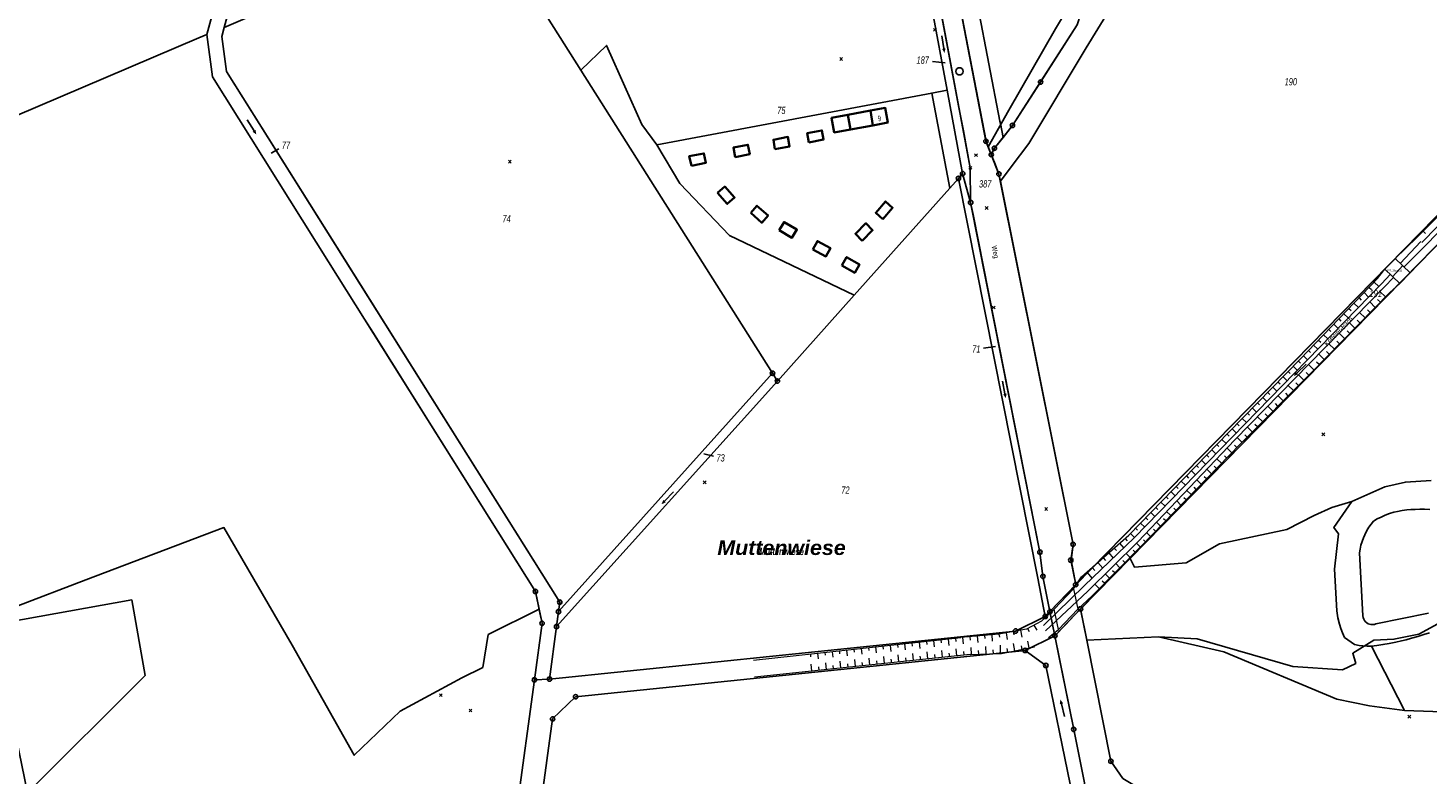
# Model space of a CAD drawing. Header units: metres. Extents: x 339653 to 341672, y 5744753 to 5747397.
# Tile 127 of 256: x 339908 to 340387, y 5745968 to 5746224. Entities that reach past the tile are written whole.
import ezdxf

# ---------------------------------------------------------------- set-up
doc = ezdxf.new("R2010")
doc.units = ezdxf.units.M
doc.header["$LTSCALE"] = 0.03
doc.header["$PDMODE"] = 3
doc.header["$PDSIZE"] = 0.5
doc.linetypes.add('ACAD_ISO03W100', pattern=[30, 12, -18])
for name, color, linetype in [('B-Flurstück', 83, 'Continuous'), ('SONSTIGE_BAUWERKE_ODER_SONSTIGE', 7, 'Continuous'), ('UMRINGE_FLURSTUECKSABGRENZUNGEN', 7, 'Continuous')]:
    doc.layers.add(name, color=color, linetype=linetype)
for name, color, linetype, lineweight in [('B-Gebäude', 15, 'Continuous', 35), ('B-Topografische_Linien', 83, 'ACAD_ISO03W100', 18), ('Flurstücke_Grenzpunkte', 7, 'Continuous', 25), ('Gewässer', 7, 'Continuous', 25), ('Lagebezeichnungen', 7, 'Continuous', 25), ('Netzpunkte', 7, 'Continuous', 25), ('Siedlung', 7, 'Continuous', 25), ('Vegetation', 7, 'Continuous', 25), ('Verkehr', 7, 'Continuous', 25), ('Verkehr - Bauwerke _ Anlagen u. Einrichtungen', 7, 'Continuous', 25)]:
    doc.layers.add(name, color=color, linetype=linetype, lineweight=lineweight)
doc.styles.add('ARIAL', font='arial.ttf', dxfattribs={"width": 0.7, "height": 0.3})
doc.styles.add('Flurstücksnummer - K 10 700', font='ariali.ttf', dxfattribs={"width": 0.7})
doc.styles.add('Gewässermerkmal_ Name - F K 10', font='arialbi.ttf', dxfattribs={"width": 0.7})
doc.styles.add('Hausnummern NRW', font='arial.ttf', dxfattribs={"width": 0.595})
doc.styles.add('Lagebezeichnung Gewanne - F K 20 gesperrt', font='arialbi.ttf', dxfattribs={"width": 1.05})
doc.styles.add('Sonstiger Text_ Bezeichnung - N 7 380', font='arial.ttf', dxfattribs={"width": 0.7})

# ---------------------------------------------------------------- blocks, each defined once
blk = doc.blocks.new('Bach', base_point=(-0.007389, 0))
blk.add_hatch(color=256).paths.add_polyline_path([(-0.5, 0), (-0.253694, 0.098522), (-0.253694, -0.098522)], flags=0)
blk.add_line((-0.253694, 0), (0.485223, 0))
blk = doc.blocks.new('S1600.8202')
at = {"lineweight": -2}
blk.add_circle((-0.000001, 0.000001), 0.5, dxfattribs=at)
blk = doc.blocks.new('Grenzpunkt mit Abmarkung (Marke)')
at = {"lineweight": -2}
blk.add_circle((0, 0), 0.499, dxfattribs=at)
blk = doc.blocks.new('Grenzpunkt. Abmarkung nach Quellenlage nicht zu spezifizieren')
at = {"lineweight": -2}
blk.add_hatch(color=256, dxfattribs=at).paths.add_polyline_path([(0, 0.165, -1), (0, -0.165, -1)], flags=0)
blk.add_point((0, 0), dxfattribs=at)

msp = doc.modelspace()

# ---------------------------------------------------------------- linework, layer by layer
at = {"layer": 'B-Flurstück', "color": 83}
for points in [[(339878.885, 5746183.762, 0), (339966.06, 5746220.946, 0), (339968.787, 5746222.028, 0), (339992.672, 5746309.659, 0), (339999.983, 5746336.484, 0), (340001.624, 5746342.508, 0), (340008.852, 5746369.03, 0), (340030.481, 5746448.389, 0), (339993.134, 5746455.514, 0), (339979.438, 5746402.475, 0), (339962.86, 5746406.674, 0), (339975.814, 5746458.731, 0), (339973.841, 5746459.098, 0), (339968.462, 5746460.097, 0), (339951.542, 5746463.24, 0), (339936.471, 5746466.053, 0), (339855.298, 5746481.203, 0)], [(340219.407, 5746271.206, 0), (340235.929, 5746185.441, 0), (340236.354, 5746184.365, 0), (340237.733, 5746180.877, 0), (340238.833, 5746183.052, 0), (340241.761, 5746186.747, 0), (340240.829, 5746191.593, 0), (340240.675, 5746192.397, 0), (340225.556, 5746271.041, 0), (340226.858, 5746276.262, 0), (340253.078, 5746381.435, 0), (340251.171, 5746381.922, 0), (340246.336, 5746379.194, 0), (340219.407, 5746271.206, 0)], [(340389.93, 5746346.484, 0), (340360.875, 5746353.904, 0), (340357.004, 5746338.435, 0), (340351.395, 5746336.096, 0), (340333.319, 5746326.435, 0), (340329.995, 5746324.001, 0), (340321.721, 5746315.445, 0), (340317.386, 5746308.605, 0), (340304.435, 5746288.167, 0), (340294.517, 5746271.042, 0), (340291.627, 5746264.792, 0), (340286.028, 5746255.131, 0), (340282.422, 5746250.988, 0), (340276.493, 5746244.898, 0), (340272.879, 5746239.601, 0), (340269.717, 5746233.187, 0), (340267.222, 5746225.393, 0), (340254.646, 5746205.783, 0), (340245.01, 5746190.847, 0), (340241.761, 5746186.747, 0), (340238.833, 5746183.052, 0), (340237.733, 5746180.877, 0)], [(339992.672, 5746309.659, 0), (339968.787, 5746222.028, 0), (339970.786, 5746207.559, 0)], [(340230.521, 5746176.339, 0), (340230.654, 5746164.465, 0), (340231.48, 5746160.299, 0), (340254.409, 5746044.624, 0), (340255.443, 5746036.319, 0), (340256.923, 5746028.887, 0), (340257.847, 5746024.247, 0), (340261.609, 5746028.191, 0), (340264.507, 5746031.182, 0), (340266.701, 5746033.446, 0), (340265.073, 5746041.864, 0), (340265.813, 5746047.273, 0), (340240.36, 5746174.227, 0), (340239.046, 5746177.554, 0), (340237.733, 5746180.877, 0), (340236.354, 5746184.365, 0), (340235.929, 5746185.441, 0), (340219.407, 5746271.206, 0)], [(340225.556, 5746271.041, 0), (340240.675, 5746192.397, 0), (340240.829, 5746191.593, 0), (340241.761, 5746186.747, 0), (340245.01, 5746190.847, 0), (340254.646, 5746205.783, 0), (340267.222, 5746225.393, 0)], [(340214.055, 5746264.243, 0), (340226.541, 5746197.584, 0), (340228.146, 5746189.018, 0), (340230.521, 5746176.339, 0)], [(339970.786, 5746207.559, 0), (340010.539, 5746144.172, 0), (340022.858, 5746124.531, 0), (340025.723, 5746119.963, 0), (340045.825, 5746087.913, 0), (340081.432, 5746031.142, 0), (340082.976, 5746023.774, 0), (340083.719, 5746020.235, 0), (340081.105, 5746000.842, 0), (340086.29, 5746001.117, 0), (340088.689, 5746019.111, 0), (340088.689, 5746019.111, 0), (340089.368, 5746024.217, 0), (340089.803, 5746027.484, 0), (340086.7, 5746032.424, 0), (340030.019, 5746122.657, 0), (340027.149, 5746127.226, 0), (340015.946, 5746145.06, 0), (339975.534, 5746209.395, 0), (339973.98, 5746221.385, 0), (339974.697, 5746224.399, 0)], [(340237.733, 5746180.877, 0), (340239.046, 5746177.554, 0), (340240.36, 5746174.227, 0), (340265.813, 5746047.273, 0), (340265.073, 5746041.864, 0), (340266.701, 5746033.446, 0), (340448.881, 5746219.421, 0)]]:
    msp.add_polyline3d(points, dxfattribs=at)
at = {"layer": 'B-Gebäude'}
for points in [[(340189.422, 5746189.47), (340188.6, 5746194.548), (340196.297, 5746195.944), (340201.399, 5746196.868), (340202.312, 5746191.835), (340197.173, 5746190.892)], [(340188.6, 5746194.548), (340189.422, 5746189.47), (340183.92, 5746188.461), (340182.967, 5746193.527)], [(340188.6, 5746194.548), (340196.297, 5746195.944), (340197.173, 5746190.892), (340189.422, 5746189.47)], [(340175.223, 5746185.026), (340174.626, 5746188.221), (340179.637, 5746189.2), (340180.222, 5746186.009)], [(340149.96, 5746180.053), (340149.315, 5746183.279), (340154.307, 5746184.254), (340154.95, 5746181.035)], [(340163.558, 5746182.73), (340163.025, 5746185.956), (340167.996, 5746186.927), (340168.557, 5746183.713)], [(340134.902, 5746177.089), (340134.174, 5746180.322), (340139.185, 5746181.301), (340139.882, 5746178.069)], [(340143.845, 5746167.768), (340146.329, 5746169.941), (340149.718, 5746166.147), (340147.23, 5746163.954)], [(340155.25, 5746160.885), (340157.391, 5746163.358), (340161.211, 5746159.997), (340159.044, 5746157.52)], [(340200.544, 5746158.789), (340198.119, 5746160.978), (340201.465, 5746164.823), (340203.884, 5746162.638)], [(340165.033, 5746154.953), (340166.697, 5746157.77), (340171.071, 5746155.176), (340169.395, 5746152.36)], [(340193.413, 5746151.368), (340191.158, 5746153.75), (340194.748, 5746157.343), (340197.055, 5746154.941)], [(340176.553, 5746148.374), (340178.121, 5746151.231), (340182.587, 5746148.836), (340181.064, 5746145.964)], [(340186.496, 5746142.89), (340188.11, 5746145.738), (340192.519, 5746143.259), (340190.935, 5746140.406)]]:
    msp.add_lwpolyline(points, close=True, dxfattribs=at)
msp.add_lwpolyline([(340189.422, 5746189.47), (340197.173, 5746190.892)], dxfattribs=at)
at = {"layer": 'B-Topografische_Linien', "color": 83, "linetype": 'Continuous', "lineweight": 0}
for p, q in [((340383.656, 5746152.489), (340441.114, 5746210.462)), ((340385.776, 5746154.629), (340386.614, 5746153.799)), ((340383.656, 5746152.489), (340376.227, 5746145.299)), ((340385.007, 5746151.116), (340377.927, 5746143.52)), ((340386.416, 5746149.59), (340379.202, 5746142.293)), ((340381.302, 5746140.365), (340388.907, 5746148.223)), ((340370.136, 5746138.377), (340372.617, 5746141.671)), ((340374.469, 5746139.81), (340371.584, 5746136.715)), ((340375.273, 5746139.024), (340378.783, 5746142.917)), ((340367.245, 5746135.367), (340368.028, 5746134.616)), ((340368.978, 5746137.171), (340370.554, 5746135.657)), ((340375.651, 5746138.702), (340372.571, 5746135.586)), ((340374.322, 5746133.575), (340377.745, 5746136.741)), ((340362.048, 5746129.956), (340363.578, 5746128.487)), ((340363.781, 5746131.76), (340364.551, 5746131.02)), ((340365.513, 5746133.563), (340367.065, 5746132.073)), ((340369.36, 5746128.518), (340367.472, 5746130.369)), ((340371.112, 5746130.302), (340370.166, 5746131.23)), ((340372.863, 5746132.087), (340370.969, 5746133.947)), ((340358.584, 5746126.349), (340360.09, 5746124.903)), ((340360.316, 5746128.152), (340361.074, 5746127.424)), ((340365.857, 5746124.948), (340363.977, 5746126.793)), ((340367.608, 5746126.733), (340366.667, 5746127.657)), ((340353.387, 5746120.938), (340354.122, 5746120.232)), ((340355.119, 5746122.741), (340356.601, 5746121.319)), ((340356.851, 5746124.545), (340357.598, 5746123.828)), ((340360.602, 5746119.593), (340359.667, 5746120.51)), ((340362.354, 5746121.378), (340360.48, 5746123.216)), ((340364.105, 5746123.163), (340363.167, 5746124.084)), ((340348.193, 5746115.526), (340349.626, 5746114.15)), ((340349.924, 5746117.33), (340350.647, 5746116.636)), ((340351.656, 5746119.134), (340353.114, 5746117.734)), ((340355.348, 5746114.238), (340353.489, 5746116.062)), ((340357.099, 5746116.023), (340356.168, 5746116.937)), ((340358.851, 5746117.808), (340356.985, 5746119.639)), ((340344.728, 5746111.918), (340346.137, 5746110.565)), ((340346.461, 5746113.723), (340347.171, 5746113.041)), ((340351.845, 5746110.669), (340349.993, 5746112.485)), ((340353.596, 5746112.454), (340352.669, 5746113.364)), ((340339.498, 5746106.541), (340340.196, 5746105.86)), ((340341.244, 5746108.33), (340342.638, 5746106.969)), ((340342.991, 5746110.119), (340343.687, 5746109.44)), ((340346.586, 5746105.318), (340345.674, 5746106.225)), ((340348.342, 5746107.099), (340346.497, 5746108.909)), ((340350.093, 5746108.884), (340349.169, 5746109.79)), ((340334.258, 5746101.174), (340335.664, 5746099.8)), ((340336.004, 5746102.963), (340336.706, 5746102.278)), ((340337.751, 5746104.752), (340339.152, 5746103.385)), ((340341.297, 5746099.998), (340339.517, 5746101.766)), ((340343.06, 5746101.771), (340342.162, 5746102.663)), ((340344.823, 5746103.545), (340343.013, 5746105.343)), ((340330.763, 5746097.596), (340332.175, 5746096.216)), ((340332.51, 5746099.385), (340333.214, 5746098.697)), ((340337.771, 5746096.45), (340336.02, 5746098.189)), ((340339.534, 5746098.225), (340338.651, 5746099.101)), ((340325.522, 5746092.229), (340326.233, 5746091.535)), ((340327.27, 5746094.018), (340328.689, 5746092.633)), ((340329.017, 5746095.807), (340329.724, 5746095.116)), ((340332.482, 5746091.128), (340331.63, 5746091.975)), ((340334.245, 5746092.902), (340332.524, 5746094.612)), ((340336.008, 5746094.677), (340335.141, 5746095.538)), ((340320.281, 5746086.861), (340321.712, 5746085.464)), ((340322.028, 5746088.65), (340322.741, 5746087.953)), ((340323.774, 5746090.44), (340325.2, 5746089.047)), ((340327.194, 5746085.806), (340325.531, 5746087.457)), ((340328.956, 5746087.58), (340328.118, 5746088.413)), ((340330.719, 5746089.354), (340329.028, 5746091.034)), ((340319.192, 5746085.747), (340284.906, 5746050.445)), ((340289.224, 5746046.818), (340323.01, 5746081.595)), ((340316.793, 5746083.277), (340318.23, 5746081.882)), ((340318.535, 5746085.071), (340319.254, 5746084.374)), ((340323.668, 5746082.258), (340322.036, 5746083.881)), ((340325.431, 5746084.031), (340324.607, 5746084.85)), ((340311.568, 5746077.894), (340312.284, 5746077.198)), ((340313.309, 5746079.688), (340314.744, 5746078.295)), ((340315.051, 5746081.483), (340315.769, 5746080.786)), ((340318.433, 5746076.884), (340317.63, 5746077.663)), ((340320.175, 5746078.678), (340318.554, 5746080.252)), ((340321.918, 5746080.471), (340321.1, 5746081.266)), ((340306.342, 5746072.514), (340307.773, 5746071.124)), ((340308.084, 5746074.307), (340308.8, 5746073.612)), ((340309.826, 5746076.101), (340311.258, 5746074.709)), ((340313.204, 5746071.505), (340311.647, 5746073.017)), ((340314.947, 5746073.298), (340314.161, 5746074.061)), ((340316.69, 5746075.091), (340315.101, 5746076.634)), ((340302.858, 5746068.928), (340304.289, 5746067.538)), ((340304.6, 5746070.721), (340305.316, 5746070.026)), ((340309.719, 5746067.917), (340308.194, 5746069.399)), ((340311.461, 5746069.711), (340310.691, 5746070.459)), ((340297.633, 5746063.548), (340298.347, 5746062.853)), ((340299.374, 5746065.341), (340300.804, 5746063.952)), ((340301.116, 5746067.134), (340301.831, 5746066.44)), ((340304.493, 5746062.537), (340303.754, 5746063.255)), ((340306.234, 5746064.331), (340304.741, 5746065.781)), ((340307.976, 5746066.124), (340307.222, 5746066.857)), ((340292.407, 5746058.168), (340293.835, 5746056.781)), ((340294.149, 5746059.961), (340294.863, 5746059.268)), ((340295.891, 5746061.754), (340297.319, 5746060.367)), ((340299.267, 5746057.157), (340297.836, 5746058.547)), ((340301.009, 5746058.951), (340300.286, 5746059.653)), ((340302.751, 5746060.744), (340301.288, 5746062.164)), ((340287.181, 5746052.788), (340287.894, 5746052.096)), ((340288.923, 5746054.581), (340290.35, 5746053.196)), ((340290.665, 5746056.374), (340291.379, 5746055.681)), ((340295.783, 5746053.571), (340294.383, 5746054.93)), ((340297.525, 5746055.364), (340296.818, 5746056.051)), ((340283.603, 5746049.299), (340284.276, 5746048.535)), ((340285.439, 5746050.995), (340286.865, 5746049.609)), ((340290.557, 5746048.191), (340289.881, 5746048.848)), ((340292.299, 5746049.984), (340290.931, 5746051.313)), ((340294.041, 5746051.778), (340293.349, 5746052.449)), ((340277.972, 5746044.345), (340279.534, 5746042.569)), ((340279.849, 5746045.996), (340280.594, 5746045.15)), ((340281.726, 5746047.648), (340283.145, 5746046.037)), ((340285.3, 5746042.839), (340283.92, 5746044.2)), ((340287.056, 5746044.62), (340286.378, 5746045.29)), ((340288.813, 5746046.401), (340287.476, 5746047.719)), ((340272.341, 5746039.39), (340273.23, 5746038.379)), ((340274.218, 5746041.041), (340275.924, 5746039.102)), ((340276.095, 5746042.693), (340276.912, 5746041.764)), ((340281.787, 5746039.278), (340280.364, 5746040.681)), ((340283.544, 5746041.059), (340282.844, 5746041.749)), ((340270.464, 5746037.738), (340272.314, 5746035.636)), ((340274.764, 5746032.155), (340273.254, 5746033.644)), ((340276.519, 5746033.936), (340275.776, 5746034.669)), ((340278.276, 5746035.717), (340276.809, 5746037.163)), ((340280.032, 5746037.497), (340279.31, 5746038.21)), ((340255.641, 5746019.496), (340269.586, 5746033.016)), ((340256.271, 5746017.67), (340270.87, 5746031.285)), ((340252.356, 5746019.596), (340253.298, 5746017.844)), ((340156.19, 5746007.549), (340227.247, 5746015.318)), ((340220.44, 5746014.572), (340220.559, 5746013.478)), ((340222.925, 5746014.844), (340223.167, 5746012.636)), ((340225.411, 5746015.117), (340225.533, 5746014.004)), ((340227.898, 5746015.379), (340228.109, 5746013.139)), ((340230.387, 5746015.614), (340230.492, 5746014.497)), ((340232.877, 5746015.848), (340233.087, 5746013.624)), ((340235.367, 5746016.083), (340235.471, 5746014.975)), ((340237.857, 5746016.319), (340238.066, 5746014.108)), ((340240.346, 5746016.557), (340240.538, 5746015.462)), ((340242.809, 5746016.99), (340243.206, 5746014.72)), ((340245.272, 5746017.422), (340245.477, 5746016.252)), ((340247.735, 5746017.854), (340248.158, 5746015.445)), ((340250.154, 5746018.412), (340250.696, 5746017.403)), ((340257.315, 5746015.34), (340260.751, 5746018.085)), ((340230.43, 5746009.573), (340156.575, 5746001.716)), ((340175.702, 5746009.678), (340175.802, 5746008.757)), ((340178.188, 5746009.949), (340178.391, 5746008.089)), ((340180.673, 5746010.22), (340180.775, 5746009.281)), ((340183.158, 5746010.491), (340183.365, 5746008.594)), ((340185.644, 5746010.762), (340185.748, 5746009.805)), ((340188.129, 5746011.034), (340188.34, 5746009.099)), ((340190.615, 5746011.306), (340190.721, 5746010.329)), ((340193.1, 5746011.579), (340193.315, 5746009.604)), ((340195.585, 5746011.851), (340195.694, 5746010.854)), ((340198.071, 5746012.123), (340198.291, 5746010.11)), ((340200.556, 5746012.395), (340200.667, 5746011.379)), ((340203.042, 5746012.667), (340203.266, 5746010.615)), ((340205.527, 5746012.939), (340205.64, 5746011.904)), ((340208.013, 5746013.212), (340208.241, 5746011.12)), ((340210.498, 5746013.484), (340210.613, 5746012.429)), ((340211.04, 5746007.505), (340210.786, 5746009.897)), ((340212.983, 5746013.756), (340213.216, 5746011.626)), ((340215.469, 5746014.028), (340215.586, 5746012.953)), ((340216.012, 5746008.035), (340215.757, 5746010.429)), ((340217.954, 5746014.3), (340218.192, 5746012.131)), ((340220.984, 5746008.565), (340220.729, 5746010.96)), ((340223.47, 5746008.831), (340223.343, 5746010.028)), ((340225.956, 5746009.096), (340225.702, 5746011.492)), ((340228.442, 5746009.361), (340228.316, 5746010.551)), ((340230.932, 5746009.587), (340230.865, 5746011.942)), ((340233.432, 5746009.658), (340233.397, 5746010.893)), ((340235.932, 5746009.729), (340235.858, 5746012.314)), ((340238.431, 5746009.802), (340238.393, 5746011.151)), ((340240.931, 5746009.874), (340240.85, 5746012.686)), ((340243.387, 5746010.323), (340243.125, 5746011.641)), ((340245.84, 5746010.811), (340245.338, 5746013.325)), ((340248.292, 5746011.301), (340248.054, 5746012.496)), ((340250.744, 5746011.791), (340250.292, 5746014.057)), ((340176.234, 5746003.804), (340175.982, 5746006.176)), ((340178.72, 5746004.069), (340178.594, 5746005.255)), ((340181.206, 5746004.333), (340180.954, 5746006.707)), ((340183.692, 5746004.597), (340183.567, 5746005.785)), ((340186.178, 5746004.861), (340185.926, 5746007.238)), ((340188.665, 5746005.125), (340188.539, 5746006.314)), ((340191.151, 5746005.389), (340190.897, 5746007.771)), ((340193.637, 5746005.653), (340193.51, 5746006.845)), ((340196.123, 5746005.917), (340195.87, 5746008.302)), ((340198.609, 5746006.181), (340198.482, 5746007.375)), ((340201.095, 5746006.446), (340200.841, 5746008.834)), ((340203.581, 5746006.71), (340203.455, 5746007.904)), ((340206.067, 5746006.975), (340205.813, 5746009.365)), ((340208.553, 5746007.24), (340208.427, 5746008.435)), ((340213.526, 5746007.77), (340213.399, 5746008.966)), ((340218.498, 5746008.3), (340218.37, 5746009.498))]:
    msp.add_line(p, q, dxfattribs=at)
at = {"layer": 'B-Topografische_Linien', "color": 83, "linetype": 'Continuous', "lineweight": 0, "flags": 128}
for points in [[(340385.318, 5746150.787), (340442.584, 5746209.245), (340470.025, 5746233.016), (340500.625, 5746257.951), (340526.884, 5746279.038), (340539.764, 5746292.27), (340545.679, 5746306.702), (340559.717, 5746363.674)], [(340561.286, 5746363.307), (340547.034, 5746306.085), (340540.96, 5746291.402), (340527.627, 5746277.535), (340502.653, 5746258.065), (340470.659, 5746231.901), (340443.365, 5746208.048), (340386.416, 5746149.59)], [(340372.617, 5746141.671), (340376.227, 5746145.299), (340381.302, 5746140.365), (340377.745, 5746136.741), (340372.617, 5746141.671)], [(340269.586, 5746033.016), (340286.861, 5746049.605), (340320.455, 5746084.171), (340371.584, 5746136.715)], [(340372.571, 5746135.586), (340321.263, 5746083.09), (340287.922, 5746048.16), (340270.87, 5746031.285)], [(340370.136, 5746138.377), (340343.623, 5746110.766), (340319.192, 5746085.747)], [(340323.01, 5746081.595), (340347.258, 5746105.994), (340374.322, 5746133.575)], [(340265.963, 5746032.042), (340268.606, 5746036.104), (340284.906, 5746050.445)], [(340289.224, 5746046.818), (340272.275, 5746029.631), (340267.35, 5746025.068)], [(340260.751, 5746018.085), (340259.292, 5746025.077), (340265.963, 5746032.042), (340267.35, 5746025.068), (340260.751, 5746018.085)], [(340259.292, 5746025.077), (340254.889, 5746020.959), (340249.784, 5746018.213), (340240.311, 5746016.552), (340227.247, 5746015.318)], [(340230.43, 5746009.573), (340241.171, 5746009.881), (340252.571, 5746012.155)]]:
    msp.add_lwpolyline(points, dxfattribs=at)
at = {"layer": 'Flurstücke_Grenzpunkte', "color": 83}
for p, q in [((340217.629, 5746212.849), (340221.913, 5746212.356)), ((339993.504, 5746182.805), (339990.858, 5746181.397)), ((340235.031, 5746114.562), (340239.19, 5746115.068)), ((340142.479, 5746077.516), (340139.192, 5746078.35))]:
    msp.add_line(p, q, dxfattribs=at)
for points in [[(339779.43, 5746209.474), (339779.845, 5746219.236), (339830.717, 5746406.029), (339850.321, 5746478.013), (339855.298, 5746481.203), (339938.307, 5746465.71), (339951.542, 5746463.24), (339975.814, 5746458.731), (339962.86, 5746406.674), (339979.438, 5746402.475), (339993.134, 5746455.514), (340030.481, 5746448.389), (340008.852, 5746369.03), (339968.787, 5746222.028), (339966.06, 5746220.946), (339878.885, 5746183.762), (339865.794, 5746178.177), (339799.649, 5746195.727), (339781.018, 5746200.67)], [(339970.786, 5746207.559), (339968.787, 5746222.028), (340008.852, 5746369.03), (340030.481, 5746448.389), (340033.214, 5746458.24), (340034.062, 5746461.295), (340036.466, 5746459.655), (340038.741, 5746459.231), (340035.494, 5746447.642), (339974.697, 5746224.399), (339973.98, 5746221.385), (339975.534, 5746209.395), (340089.803, 5746027.484), (340089.368, 5746024.217), (340088.689, 5746019.111), (340086.29, 5746001.117), (340081.105, 5746000.842), (340083.719, 5746020.235), (340082.713, 5746025.029), (340081.432, 5746031.142), (340010.539, 5746144.172)], [(340230.654, 5746164.465), (340230.521, 5746176.339), (340212.498, 5746272.553), (340235.421, 5746364.354), (340239.544, 5746380.867), (340238.204, 5746387.022), (340251.179, 5746381.922), (340246.34, 5746379.197), (340219.407, 5746271.206), (340235.903, 5746185.45), (340236.671, 5746183.513), (340237.708, 5746180.896), (340240.347, 5746174.232), (340240.845, 5746171.745), (340265.775, 5746047.282), (340264.981, 5746041.876), (340266.655, 5746033.481), (340257.847, 5746024.247), (340255.443, 5746036.319), (340254.409, 5746044.624)], [(340210.862, 5746266.021), (340212.498, 5746272.553), (340230.521, 5746176.339), (340230.654, 5746164.465), (340227.912, 5746174.349), (340222.594, 5746202.944), (340211.868, 5746260.613)], [(340097.043, 5746209.828), (340079.87, 5746236.992), (340137.551, 5746249.777), (340173.084, 5746257.65), (340210.862, 5746266.021), (340211.868, 5746260.613), (340222.594, 5746202.944), (340227.912, 5746174.349), (340226.474, 5746172.739), (340223.497, 5746169.406), (340190.728, 5746132.721), (340164.413, 5746103.263), (340162.723, 5746105.935)], [(339975.534, 5746209.395), (339973.98, 5746221.385), (339974.697, 5746224.399), (340063.642, 5746262.665), (340079.87, 5746236.992), (340097.043, 5746209.828), (340162.723, 5746105.935), (340089.368, 5746024.217), (340089.803, 5746027.484)], [(340259.533, 5746015.962), (340257.847, 5746024.247), (340266.655, 5746033.481), (340448.872, 5746219.487), (340451.096, 5746211.695), (340445.999, 5746206.494), (340389.444, 5746148.784), (340285.28, 5746042.49), (340268.311, 5746025.174)], [(340270.441, 5746014.487), (340268.311, 5746025.174), (340285.28, 5746042.49), (340389.444, 5746148.784), (340445.999, 5746206.494), (340451.096, 5746211.695), (340473.998, 5746131.449), (340503.53, 5746027.973), (340510.104, 5746004.941), (340500.66, 5745991.634), (340458.419, 5745934.326), (340448.1, 5745934.037), (340441.513, 5745933.852), (340342.76, 5745931.086), (340282.844, 5745966.997), (340278.72, 5745972.947)], [(340086.29, 5746001.117), (340088.689, 5746019.111), (340164.413, 5746103.263), (340190.728, 5746132.721), (340223.497, 5746169.406), (340226.474, 5746172.739), (340253.64, 5746035.691), (340256.242, 5746022.565), (340246.078, 5746017.587)], [(340253.64, 5746035.691), (340226.474, 5746172.739), (340227.912, 5746174.349), (340230.654, 5746164.465), (340254.409, 5746044.624), (340255.443, 5746036.319), (340257.847, 5746024.247), (340256.242, 5746022.565)], [(340164.413, 5746103.263), (340088.689, 5746019.111), (340089.368, 5746024.217), (340162.723, 5746105.935)], [(339929.996, 5745821.312), (339858.114, 5745787.911), (339856.448, 5745795.94), (339966.807, 5745847.095), (339979.964, 5745855.927), (340068, 5745942.774), (340075.133, 5745956.572), (340081.105, 5746000.842), (340086.29, 5746001.117), (340246.078, 5746017.587), (340256.242, 5746022.565), (340257.847, 5746024.247), (340259.533, 5746015.962), (340249.337, 5746010.915), (340095.211, 5745995.064), (340087.354, 5745987.445), (340081.505, 5745944.679), (339978.794, 5745843.876), (339973.849, 5745841.688)], [(340256.42, 5746005.774), (340249.337, 5746010.915), (340259.533, 5746015.962), (340265.972, 5745983.878), (340269.63, 5745965.596), (340270.698, 5745935.828), (340272.713, 5745926.461), (340272.764, 5745921.515), (340272.798, 5745918.273), (340265.846, 5745918.208), (340264.711, 5745965.04)], [(340081.505, 5745944.679), (340087.354, 5745987.445), (340095.211, 5745995.064), (340249.337, 5746010.915), (340256.42, 5746005.774), (340264.711, 5745965.04), (340265.846, 5745918.208), (340272.798, 5745918.273), (340272.997, 5745899.046), (340273.199, 5745879.474), (340274.149, 5745787.721), (340176.933, 5745786.889), (340173.844, 5745834.989), (340172.508, 5745875.829), (340170.699, 5745903.515), (340169.912, 5745915.568), (340169.975, 5745935.128), (340169.78, 5745938.607)]]:
    msp.add_lwpolyline(points, close=True, dxfattribs=at)
for points in [[(340267.219, 5746225.382), (340254.635, 5746205.75), (340244.99, 5746190.89), (340238.788, 5746183.072), (340237.708, 5746180.896), (340236.671, 5746183.513), (340235.903, 5746185.45), (340219.407, 5746271.206)], [(340211.868, 5746260.613), (340222.594, 5746202.944)], [(339878.885, 5746183.762), (339966.06, 5746220.946), (339968.787, 5746222.028), (339970.786, 5746207.559), (340010.539, 5746144.172), (340081.432, 5746031.142), (340082.713, 5746025.029), (340083.719, 5746020.235), (340081.105, 5746000.842), (340075.133, 5745956.572)], [(340448.872, 5746219.487), (340266.655, 5746033.481), (340264.981, 5746041.876), (340265.775, 5746047.282), (340240.845, 5746171.745), (340240.347, 5746174.232), (340237.708, 5746180.896), (340238.788, 5746183.072), (340244.99, 5746190.89), (340254.635, 5746205.75), (340267.219, 5746225.382)], [(340222.594, 5746202.944), (340227.912, 5746174.349)], [(340227.912, 5746174.349), (340230.654, 5746164.465)], [(340230.654, 5746164.465), (340254.409, 5746044.624)], [(340254.409, 5746044.624), (340255.443, 5746036.319)], [(340255.443, 5746036.319), (340257.847, 5746024.247)], [(339907.355, 5745962.097), (339947.643, 5746002.342), (339943.068, 5746028.245), (339879.425, 5746016.805)], [(340257.847, 5746024.247), (340259.533, 5746015.962)], [(340269.63, 5745965.596), (340265.972, 5745983.878), (340259.533, 5746015.962), (340268.311, 5746025.174), (340270.441, 5746014.487), (340278.72, 5745972.947), (340282.844, 5745966.997)], [(340259.533, 5746015.962), (340265.972, 5745983.878)], [(340265.972, 5745983.878), (340269.63, 5745965.596)]]:
    msp.add_lwpolyline(points, dxfattribs=at)
at = {"layer": 'Gewässer', "color": 83}
for points in [[(339970.786, 5746207.559), (339968.787, 5746222.028), (340008.852, 5746369.03), (340030.481, 5746448.389), (340033.214, 5746458.24), (340034.062, 5746461.295), (340036.466, 5746459.655), (340038.741, 5746459.231), (340035.494, 5746447.642), (339974.697, 5746224.399), (339973.98, 5746221.385), (339975.534, 5746209.395), (340089.803, 5746027.484), (340089.368, 5746024.217), (340088.689, 5746019.111), (340086.29, 5746001.117), (340081.105, 5746000.842), (340083.719, 5746020.235), (340082.713, 5746025.029), (340081.432, 5746031.142), (340010.539, 5746144.172)], [(340211.868, 5746260.613), (340210.862, 5746266.021), (340212.498, 5746272.553), (340230.521, 5746176.339), (340230.654, 5746164.465), (340227.912, 5746174.349), (340222.594, 5746202.944)], [(340259.533, 5746015.962), (340257.847, 5746024.247), (340266.655, 5746033.481), (340448.872, 5746219.487), (340451.096, 5746211.695), (340445.999, 5746206.494), (340389.444, 5746148.784), (340285.28, 5746042.49), (340268.311, 5746025.174)], [(340226.474, 5746172.739), (340227.912, 5746174.349), (340230.654, 5746164.465), (340254.409, 5746044.624), (340255.443, 5746036.319), (340257.847, 5746024.247), (340256.242, 5746022.565), (340253.64, 5746035.691)], [(340088.689, 5746019.111), (340089.368, 5746024.217), (340162.723, 5746105.935), (340164.413, 5746103.263)], [(339858.114, 5745787.911), (339856.448, 5745795.94), (339966.807, 5745847.095), (339979.964, 5745855.927), (340068, 5745942.774), (340075.133, 5745956.572), (340081.105, 5746000.842), (340086.29, 5746001.117), (340246.078, 5746017.587), (340256.242, 5746022.565), (340257.847, 5746024.247), (340259.533, 5746015.962), (340249.337, 5746010.915), (340095.211, 5745995.064), (340087.354, 5745987.445), (340081.505, 5745944.679), (339978.794, 5745843.876), (339973.849, 5745841.688), (339929.996, 5745821.312)], [(340256.42, 5746005.774), (340249.337, 5746010.915), (340259.533, 5746015.962), (340265.972, 5745983.878), (340269.63, 5745965.596), (340270.698, 5745935.828), (340272.713, 5745926.461), (340272.764, 5745921.515), (340272.798, 5745918.273), (340265.846, 5745918.208), (340264.711, 5745965.04)]]:
    msp.add_lwpolyline(points, close=True, dxfattribs=at)
for points in [[(340387.929, 5746016.96), (340386.029, 5746016.335), (340383.975, 5746015.706), (340381.83, 5746015.098), (340379.991, 5746014.617), (340378.302, 5746014.208), (340376.449, 5746013.793), (340374.132, 5746013.327), (340371.959, 5746012.939), (340369.93, 5746012.622), (340368.061, 5746012.366), (340366.525, 5746012.381), (340365.103, 5746012.484), (340363.796, 5746012.656), (340362.248, 5746012.955), (340358.803, 5746015.396), (340358.082, 5746017.005), (340357.532, 5746018.466), (340357.075, 5746019.933), (340356.571, 5746022.068), (340356.217, 5746024.498), (340355.418, 5746038.806), (340356.799, 5746050.916), (340355.179, 5746053.112), (340361.285, 5746061.963), (340372.675, 5746066.982), (340379.67, 5746068.627), (340388.501, 5746069.181)], [(340388.056, 5746059.27), (340386.212, 5746059.364), (340384.681, 5746059.351), (340382.99, 5746059.238), (340381.547, 5746059.21), (340380.197, 5746059.113), (340378.6, 5746058.906), (340377.027, 5746058.606), (340375.67, 5746058.267), (340374.237, 5746057.824), (340372.769, 5746057.276), (340371.358, 5746056.652), (340370.053, 5746055.984), (340368.808, 5746055.258), (340367.959, 5746054.217), (340367.184, 5746053.127), (340366.484, 5746051.993), (340365.757, 5746050.602), (340365.286, 5746049.525), (340364.833, 5746048.294), (340364.464, 5746047.05), (340364.157, 5746045.685), (340363.955, 5746044.403), (340365.128, 5746022.761), (340365.214, 5746022.202), (340365.392, 5746021.676), (340365.662, 5746021.184), (340365.997, 5746020.764), (340366.416, 5746020.393), (340366.892, 5746020.101), (340367.41, 5746019.896), (340367.931, 5746019.787), (340368.528, 5746019.769), (340369.063, 5746019.849), (340369.59, 5746020.023), (340387.561, 5746023.685)]]:
    msp.add_lwpolyline(points, dxfattribs=at)
at = {"layer": 'Netzpunkte', "color": 83}
for p in [(340218.444, 5746223.657), (340186.25, 5746213.656), (340072.678, 5746178.423), (340232.51, 5746180.7), (340236.099, 5746162.597), (340351.517, 5746085.025), (340139.496, 5746068.518), (340256.551, 5746059.371), (340049.032, 5745995.588), (340059.207, 5745990.336), (340380.998, 5745988.194)]:
    msp.add_point(p, dxfattribs=at)
at = {"layer": 'Siedlung', "color": 83}
msp.add_lwpolyline([(340123.091, 5746184.266), (340217.29, 5746201.949), (340222.594, 5746202.944), (340227.912, 5746174.349), (340226.474, 5746172.739), (340223.497, 5746169.406), (340190.728, 5746132.721), (340148.005, 5746153.176), (340130.979, 5746170.934)], close=True, dxfattribs=at)
at = {"layer": 'SONSTIGE_BAUWERKE_ODER_SONSTIGE', "color": 83}
for points in [[(340470.474, 5745965.852, 0), (340470.16, 5745969.671, 0), (340468.916, 5745973.389, 0), (340447.864, 5746010.914, 0), (340436.316, 5746004.948, 0), (340414.284, 5746037.211, 0), (340412.462, 5746034.131, 0), (340395.789, 5746022.816, 0), (340384.272, 5746016.505, 0), (340375.743, 5746014.746, 0), (340368.918, 5746014.435, 0), (340361.618, 5746009.961, 0), (340362.66, 5746006.463, 0), (340358.098, 5746004.279, 0), (340341.078, 5746005.38, 0), (340308.348, 5746014.885, 0), (340295.033, 5746015.603, 0)], [(340295.033, 5746015.603, 0), (340270.453, 5746014.48, 0), (340278.72, 5745972.947, 0), (340282.844, 5745966.997, 0)]]:
    msp.add_polyline3d(points, dxfattribs=at)
at = {"layer": 'UMRINGE_FLURSTUECKSABGRENZUNGEN', "color": 83}
for points in [[(340270.453, 5746014.48, 0), (340278.72, 5745972.947, 0), (340282.844, 5745966.997, 0), (340342.76, 5745931.086, 0), (340395.608, 5745932.566, 0), (340444.642, 5745933.94, 0), (340449.281, 5745934.07, 0), (340458.419, 5745934.326, 0), (340462.042, 5745939.257, 0), (340500.543, 5745991.651, 0), (340509.996, 5746004.947, 0), (340504.036, 5746025.863, 0), (340475.881, 5746124.671, 0), (340451.09, 5746211.671, 0), (340445.956, 5746206.431, 0), (340389.444, 5746148.746, 0), (340285.323, 5746042.464, 0), (340268.335, 5746025.123, 0), (340270.453, 5746014.48, 0)], [(340282.844, 5745966.997, 0), (340278.72, 5745972.947, 0), (340270.453, 5746014.48, 0), (340268.335, 5746025.123, 0), (340266.294, 5746022.999, 0), (340263.273, 5746019.855, 0), (340259.533, 5746015.962, 0), (340260.796, 5746009.667, 0), (340265.972, 5745983.878, 0)], [(340265.972, 5745983.878, 0), (340269.63, 5745965.596, 0)]]:
    msp.add_polyline3d(points, dxfattribs=at)
at = {"layer": 'Vegetation', "color": 83}
for points in [[(339830.717, 5746406.029), (339917.173, 5746388.072), (339972.838, 5746376.511), (340008.852, 5746369.03), (339968.787, 5746222.028), (339970.786, 5746207.559), (340010.539, 5746144.172), (340081.432, 5746031.142), (340082.713, 5746025.029), (340065.257, 5746016.335), (340063.393, 5746005.092), (340056.174, 5746001.556), (340035.114, 5745990.144), (340019.349, 5745975.018), (339998.017, 5746012.769), (339974.642, 5746053.046), (339927.309, 5746035.079), (339879.425, 5746016.805)], [(340211.868, 5746260.613), (340222.594, 5746202.944), (340217.29, 5746201.949), (340123.091, 5746184.266), (340117.968, 5746191.252), (340108.181, 5746212.948), (340105.773, 5746218.285), (340097.043, 5746209.828), (340162.723, 5746105.935), (340089.368, 5746024.217), (340089.803, 5746027.484), (339975.534, 5746209.395), (339973.98, 5746221.385), (339974.697, 5746224.399)], [(340290.223, 5746250.183), (340270.303, 5746217.488), (340250.642, 5746184.674), (340244.484, 5746176.667), (340240.845, 5746171.745), (340240.347, 5746174.232), (340237.708, 5746180.896), (340236.671, 5746183.513), (340243.741, 5746196.139), (340259.778, 5746224.001), (340269.54, 5746240.582)], [(340388.501, 5746069.181), (340379.67, 5746068.627), (340372.675, 5746066.982), (340361.285, 5746061.963), (340354.487, 5746059.954), (340348.447, 5746057.22), (340339.045, 5746052.4), (340315.972, 5746047.468), (340304.549, 5746040.997), (340286.827, 5746039.421), (340285.28, 5746042.49), (340389.444, 5746148.784)], [(340387.561, 5746023.685), (340369.59, 5746020.023), (340369.063, 5746019.849), (340368.528, 5746019.769), (340367.931, 5746019.787), (340367.41, 5746019.896), (340366.892, 5746020.101), (340366.416, 5746020.393), (340365.997, 5746020.764), (340365.662, 5746021.184), (340365.392, 5746021.676), (340365.214, 5746022.202), (340365.128, 5746022.761), (340363.955, 5746044.403), (340364.157, 5746045.685), (340364.464, 5746047.05), (340364.833, 5746048.294), (340365.286, 5746049.525), (340365.757, 5746050.602), (340366.484, 5746051.993), (340367.184, 5746053.127), (340367.959, 5746054.217), (340368.808, 5746055.258), (340370.053, 5746055.984), (340371.358, 5746056.652), (340372.769, 5746057.276), (340374.237, 5746057.824), (340375.67, 5746058.267), (340377.027, 5746058.606), (340378.6, 5746058.906), (340380.197, 5746059.113), (340381.547, 5746059.21), (340382.99, 5746059.238), (340384.681, 5746059.351), (340386.212, 5746059.364), (340388.056, 5746059.27)], [(339907.355, 5745962.097), (339900.492, 5745995.58), (339878.62, 5746007.064), (339876.431, 5746011.171), (339876.604, 5746016.297), (339879.425, 5746016.805), (339927.309, 5746035.079), (339974.642, 5746053.046), (339998.017, 5746012.769), (340019.349, 5745975.018), (340035.114, 5745990.144), (340056.174, 5746001.556), (340063.393, 5746005.092), (340065.257, 5746016.335), (340082.713, 5746025.029), (340083.719, 5746020.235), (340081.105, 5746000.842), (340075.133, 5745956.572)], [(340405.323, 5745989.395), (340379.401, 5745990.374), (340368.061, 5746012.366), (340369.93, 5746012.622), (340371.959, 5746012.939), (340374.132, 5746013.327), (340376.449, 5746013.793), (340378.302, 5746014.208), (340379.991, 5746014.617), (340381.83, 5746015.098), (340383.975, 5746015.706), (340386.029, 5746016.335), (340387.929, 5746016.96)]]:
    msp.add_lwpolyline(points, dxfattribs=at)
for points in [[(340251.179, 5746381.922), (340320.327, 5746364.256), (340360.881, 5746353.893), (340373.518, 5746350.664), (340370.916, 5746342.097), (340357.474, 5746340.287), (340352.63, 5746339.649), (340335.676, 5746331.796), (340327.09, 5746324.255), (340321.244, 5746317.621), (340312.762, 5746308.069), (340307.061, 5746301.466), (340289.025, 5746273.384), (340269.54, 5746240.582), (340259.778, 5746224.001), (340243.741, 5746196.139), (340236.671, 5746183.513), (340235.903, 5746185.45), (340219.407, 5746271.206), (340246.34, 5746379.197)], [(340332.557, 5746317.089), (340344.387, 5746326.434), (340350.179, 5746329.762), (340368.486, 5746332.833), (340393.7, 5746334.861), (340410.342, 5746336.892), (340409.147, 5746342.07), (340413.969, 5746340.966), (340415.446, 5746336.505), (340448.872, 5746219.487), (340266.655, 5746033.481), (340264.981, 5746041.876), (340265.775, 5746047.282), (340240.845, 5746171.745), (340244.484, 5746176.667), (340250.642, 5746184.674), (340270.303, 5746217.488), (340290.223, 5746250.183), (340303.266, 5746271.485), (340316.359, 5746292.216), (340327.342, 5746309.422)], [(340130.979, 5746170.934), (340148.005, 5746153.176), (340190.728, 5746132.721), (340164.413, 5746103.263), (340162.723, 5746105.935), (340097.043, 5746209.828), (340105.773, 5746218.285), (340108.181, 5746212.948), (340117.968, 5746191.252), (340123.091, 5746184.266)], [(340164.413, 5746103.263), (340190.728, 5746132.721), (340223.497, 5746169.406), (340226.474, 5746172.739), (340253.64, 5746035.691), (340256.242, 5746022.565), (340246.078, 5746017.587), (340086.29, 5746001.117), (340088.689, 5746019.111)], [(340315.972, 5746047.468), (340339.045, 5746052.4), (340348.447, 5746057.22), (340354.487, 5746059.954), (340361.285, 5746061.963), (340355.179, 5746053.112), (340356.799, 5746050.916), (340355.418, 5746038.806), (340356.217, 5746024.498), (340356.571, 5746022.068), (340357.075, 5746019.933), (340357.532, 5746018.466), (340358.082, 5746017.005), (340358.803, 5746015.396), (340362.248, 5746012.955), (340363.796, 5746012.656), (340365.103, 5746012.484), (340366.525, 5746012.381), (340368.061, 5746012.366), (340379.401, 5745990.374), (340367.424, 5745991.978), (340356.161, 5745994.172), (340317.455, 5746010.458), (340295.01, 5746015.622), (340270.441, 5746014.487), (340268.311, 5746025.174), (340285.28, 5746042.49), (340286.827, 5746039.421), (340304.549, 5746040.997)], [(340367.424, 5745991.978), (340379.401, 5745990.374), (340405.323, 5745989.395), (340412.267, 5745990.629), (340417.544, 5745991.425), (340440.621, 5746001.789), (340447.484, 5746004.975), (340460.385, 5745983.532), (340470.216, 5745967.275), (340469.186, 5745962.694), (340464.923, 5745958.084), (340460.503, 5745953.889), (340447.871, 5745942.9), (340441.513, 5745933.852), (340342.76, 5745931.086), (340282.844, 5745966.997), (340278.72, 5745972.947), (340270.441, 5746014.487), (340295.01, 5746015.622), (340317.455, 5746010.458), (340356.161, 5745994.172)], [(340095.211, 5745995.064), (340249.337, 5746010.915), (340256.42, 5746005.774), (340264.711, 5745965.04), (340265.846, 5745918.208), (340272.798, 5745918.273), (340272.997, 5745899.046), (340256.87, 5745899.808), (340256.993, 5745904.215), (340251.134, 5745904.371), (340240.278, 5745904.66), (340240.164, 5745900.497), (340209.085, 5745901.708), (340209.128, 5745904.843), (340204.027, 5745904.868), (340204, 5745902.157), (340170.699, 5745903.515), (340172.508, 5745875.829), (340173.844, 5745834.989), (340176.933, 5745786.889), (340177.73, 5745764.267), (339978.794, 5745843.876), (340081.505, 5745944.679), (340087.354, 5745987.445)]]:
    msp.add_lwpolyline(points, close=True, dxfattribs=at)
at = {"layer": 'Verkehr', "color": 83}
msp.add_lwpolyline([(340230.521, 5746176.339), (340212.498, 5746272.553), (340235.421, 5746364.354), (340239.544, 5746380.867), (340238.204, 5746387.022), (340251.179, 5746381.922), (340246.34, 5746379.197), (340219.407, 5746271.206), (340235.903, 5746185.45), (340236.671, 5746183.513), (340237.708, 5746180.896), (340240.347, 5746174.232), (340240.845, 5746171.745), (340265.775, 5746047.282), (340264.981, 5746041.876), (340266.655, 5746033.481), (340257.847, 5746024.247), (340255.443, 5746036.319), (340254.409, 5746044.624), (340230.654, 5746164.465)], close=True, dxfattribs=at)
msp.add_lwpolyline([(340269.63, 5745965.596), (340265.972, 5745983.878), (340259.533, 5746015.962), (340268.311, 5746025.174), (340270.441, 5746014.487), (340278.72, 5745972.947), (340282.844, 5745966.997)], dxfattribs=at)
msp.add_point((340238.528, 5746128.476), dxfattribs=at)
at = {"layer": 'Verkehr - Bauwerke _ Anlagen u. Einrichtungen', "color": 83}
msp.add_lwpolyline([(340223.497, 5746169.406), (340217.29, 5746201.949)], dxfattribs=at)

# ---------------------------------------------------------------- block references
at = {"layer": 'Flurstücke_Grenzpunkte', "color": 83, "xscale": 1.5, "yscale": 1.5, "zscale": 1.5}
for name, p in [('Grenzpunkt mit Abmarkung (Marke)', (340254.635, 5746205.75)), ('Grenzpunkt mit Abmarkung (Marke)', (340244.99, 5746190.89)), ('Grenzpunkt mit Abmarkung (Marke)', (340235.903, 5746185.45)), ('Grenzpunkt mit Abmarkung (Marke)', (340238.788, 5746183.072)), ('Grenzpunkt mit Abmarkung (Marke)', (340237.708, 5746180.896)), ('Grenzpunkt mit Abmarkung (Marke)', (340226.474, 5746172.739)), ('Grenzpunkt mit Abmarkung (Marke)', (340227.912, 5746174.349)), ('Grenzpunkt. Abmarkung nach Quellenlage nicht zu spezifizieren', (340230.521, 5746176.339)), ('Grenzpunkt mit Abmarkung (Marke)', (340240.347, 5746174.232)), ('Grenzpunkt mit Abmarkung (Marke)', (340230.654, 5746164.465)), ('Grenzpunkt mit Abmarkung (Marke)', (340162.723, 5746105.935)), ('Grenzpunkt mit Abmarkung (Marke)', (340164.413, 5746103.263)), ('Grenzpunkt mit Abmarkung (Marke)', (340265.775, 5746047.282)), ('Grenzpunkt mit Abmarkung (Marke)', (340254.409, 5746044.624)), ('Grenzpunkt mit Abmarkung (Marke)', (340264.981, 5746041.876)), ('Grenzpunkt mit Abmarkung (Marke)', (340255.443, 5746036.319)), ('Grenzpunkt mit Abmarkung (Marke)', (340266.655, 5746033.481)), ('Grenzpunkt mit Abmarkung (Marke)', (340081.432, 5746031.142)), ('Grenzpunkt mit Abmarkung (Marke)', (340089.368, 5746024.217)), ('Grenzpunkt mit Abmarkung (Marke)', (340089.803, 5746027.484)), ('Grenzpunkt mit Abmarkung (Marke)', (340257.847, 5746024.247)), ('Grenzpunkt mit Abmarkung (Marke)', (340268.311, 5746025.174)), ('Grenzpunkt mit Abmarkung (Marke)', (340083.719, 5746020.235)), ('Grenzpunkt mit Abmarkung (Marke)', (340088.689, 5746019.111)), ('Grenzpunkt mit Abmarkung (Marke)', (340256.242, 5746022.565)), ('Grenzpunkt mit Abmarkung (Marke)', (340246.078, 5746017.587)), ('Grenzpunkt mit Abmarkung (Marke)', (340259.533, 5746015.962)), ('Grenzpunkt mit Abmarkung (Marke)', (340249.337, 5746010.915)), ('Grenzpunkt mit Abmarkung (Marke)', (340256.42, 5746005.774)), ('Grenzpunkt mit Abmarkung (Marke)', (340081.105, 5746000.842)), ('Grenzpunkt mit Abmarkung (Marke)', (340086.29, 5746001.117)), ('Grenzpunkt mit Abmarkung (Marke)', (340095.211, 5745995.064)), ('Grenzpunkt mit Abmarkung (Marke)', (340087.354, 5745987.445)), ('Grenzpunkt mit Abmarkung (Marke)', (340265.972, 5745983.878)), ('Grenzpunkt mit Abmarkung (Marke)', (340278.72, 5745972.947))]:
    msp.add_blockref(name, p, dxfattribs=at)
at = {"layer": 'Gewässer', "color": 83}
for p, xscale, yscale, zscale, rotation in [((340221.206, 5746218.662), 6.000000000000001, 6.000000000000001, 6.000000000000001, 99.496861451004), ((339984.215, 5746190.284), 6, 6, 6, 121.894042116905), ((340343.556, 5746107.047), 6, 6, 6, 44.128981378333), ((340242.115, 5746100.294), 5.999999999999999, 5.999999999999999, 5.999999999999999, 101.098315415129), ((340126.735, 5746063.166), 6, 6, 6, 46.026404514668), ((340262.121, 5745991.21), 6, 6, 6, 283.494241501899)]:
    msp.add_blockref('Bach', p, dxfattribs=dict(at, xscale=xscale, yscale=yscale, zscale=zscale, rotation=rotation))
at = {"layer": 'Netzpunkte', "color": 83, "xscale": 2.5, "yscale": 2.5, "zscale": 2.5}
msp.add_blockref('S1600.8202', (340226.825, 5746209.419), dxfattribs=at)

# ---------------------------------------------------------------- texts
at = {"layer": 'B-Topografische_Linien', "color": 83, "insert": (340373.274, 5746141.67), "char_height": 0.79995, "attachment_point": 1, "rotation": 357.62288, "line_spacing_factor": 0.959385, "style": 'ARIAL'}
msp.add_mtext('h=1.3/b=2.0', dxfattribs=at)
at = {"layer": 'Flurstücke_Grenzpunkte', "color": 83, "char_height": 2.5, "attachment_point": 8, "line_spacing_factor": 0.69, "style": 'Flurstücksnummer - K 10 700'}
for s, insert in [('187', (340214.219, 5746211.991)), ('190', (340340.41, 5746204.571)), ('75', (340165.769, 5746194.749)), ('77', (339995.944, 5746182.853)), ('387', (340235.629, 5746169.574)), ('74', (340071.58, 5746157.69)), ('191', (340369.502, 5746132.002)), ('71', (340232.591, 5746113.015)), ('73', (340144.919, 5746075.647)), ('72', (340187.737, 5746064.63))]:
    msp.add_mtext(s, dxfattribs=dict(at, insert=insert))
at = {"layer": 'Gewässer', "color": 83, "insert": (340357.412, 5746119.682), "char_height": 1.75, "attachment_point": 8, "rotation": 45.54898, "line_spacing_factor": 0.69, "style": 'Sonstiger Text_ Bezeichnung - N 7 380'}
msp.add_mtext('Ketteler-Bach', dxfattribs=at)
at = {"layer": 'Lagebezeichnungen', "color": 83, "insert": (340199.561, 5746192.347), "char_height": 1.9, "attachment_point": 8, "rotation": 10.40401, "line_spacing_factor": 0.69, "style": 'Hausnummern NRW'}
msp.add_mtext('9', dxfattribs=at)
at = {"layer": 'Lagebezeichnungen', "color": 83, "insert": (340165.816, 5746043.576), "attachment_point": 8, "line_spacing_factor": 0.69}
for char_height, style in [(5, 'Lagebezeichnung Gewanne - F K 20 gesperrt'), (2.5, 'Gewässermerkmal_ Name - F K 10')]:
    msp.add_mtext('Muttenwiese', dxfattribs=dict(at, char_height=char_height, style=style))
at = {"layer": 'Verkehr', "color": 83, "insert": (340237.732, 5746147.23), "char_height": 1.75, "attachment_point": 8, "rotation": 281.24999, "line_spacing_factor": 0.69, "style": 'Sonstiger Text_ Bezeichnung - N 7 380'}
msp.add_mtext('Weg', dxfattribs=at)

doc.saveas('drawing.dxf')
